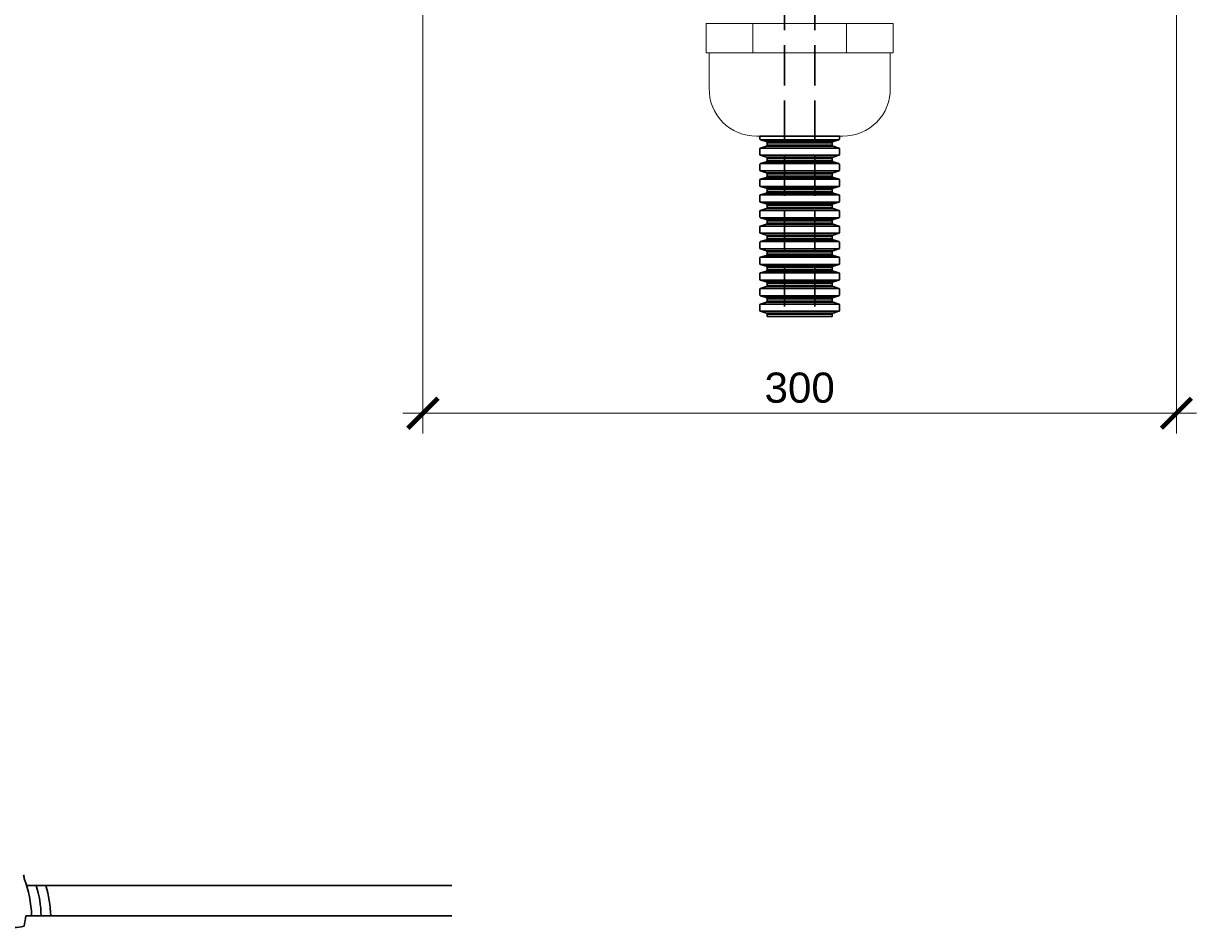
# Model space of a CAD drawing. Header units: millimetres. Extents: x 355 to 3322, y 2915 to 4159.
# Tile 15 of 17: x 2647 to 3114, y 3327 to 3687. Entities that reach past the tile are written whole.
import ezdxf

# ---------------------------------------------------------------- set-up
doc = ezdxf.new("R2010")
doc.units = ezdxf.units.MM
doc.linetypes.add('JIS_02_4.0', pattern=[5.5, 4, -1.5])
for name, color, linetype, lineweight in [('ОКИАиМ_Металлические_конструкции', 1, 'Continuous', 30), ('ОКИАиМ_Размеры', 2, 'Continuous', 15), ('Расходные материалы КИА', 7, 'Continuous', 18)]:
    doc.layers.add(name, color=color, linetype=linetype, lineweight=lineweight)
doc.styles.add('ГТО-2', font='arial.ttf')
doc.dimstyles.new('ГТО-2 КИА', dxfattribs={"dimtxt": 3, "dimasz": 3, "dimexe": 2, "dimexo": 0, "dimgap": 1, "dimtad": 1, "dimzin": 9, "dimtxsty": 'ГТО-2', "dimblk": 'ARCHTICK', "dimcen": 5, "dimdle": 2, "dimclrd": 256, "dimclre": 256, "dimclrt": 256, "dimadec": 0, "dimazin": 0, "dimtfac": 1, "dimtmove": 0, "dimatfit": 3, "dimfxl": 1, "dimtfill": 1, "dimlwd": -1, "dimlwe": -1, "dimarcsym": 2})

# ---------------------------------------------------------------- blocks, each defined once
blk = doc.blocks.new('_ArchTick')
at = {"color": 0, "linetype": 'ByBlock', "const_width": 0.15}
blk.add_lwpolyline([(-0.5, -0.5), (0.5, 0.5)], dxfattribs=at)
blk = doc.blocks.new('*D57')
at = {"layer": 'DEFPOINTS', "color": 0, "ltscale": 100, "transparency": 16777216}
for p in [(2806.11, 3714.26), (3106.11, 3714.26), (3106.11, 3531.34)]:
    blk.add_point(p, dxfattribs=at)
at = {"layer": 'ОКИАиМ_Размеры', "ltscale": 100, "transparency": 16777216}
for p, q in [((2806.11, 3710.26), (2806.11, 3523.34)), ((3106.11, 3710.26), (3106.11, 3523.34)), ((2798.11, 3531.34), (3114.11, 3531.34))]:
    blk.add_line(p, q, dxfattribs=at)
at = {"layer": 'ОКИАиМ_Размеры', "ltscale": 100, "transparency": 16777216, "xscale": 12, "yscale": 12, "zscale": 12, "rotation": 180}
blk.add_blockref('_ArchTick', (2806.11, 3531.34), dxfattribs=at)
at = {"layer": 'ОКИАиМ_Размеры', "ltscale": 100, "transparency": 16777216, "xscale": 12, "yscale": 12, "zscale": 12}
blk.add_blockref('_ArchTick', (3106.11, 3531.34), dxfattribs=at)
at = {"layer": 'ОКИАиМ_Размеры', "ltscale": 100, "transparency": 16777216, "insert": (2956.11, 3541.47), "char_height": 12, "attachment_point": 5, "style": 'ГТО-2', "bg_fill": 3, "box_fill_scale": 1.1, "bg_fill_color": 256, "bg_fill_true_color": 13158600, "bg_fill_transparency": 0}
blk.add_mtext('300', dxfattribs=at)

msp = doc.modelspace()

# ---------------------------------------------------------------- linework, layer by layer
at = {"layer": 'ОКИАиМ_Металлические_конструкции', "color": 7, "linetype": 'JIS_02_4.0', "ltscale": 4}
for p, q in [((2950.11, 3743.9269), (2950.11, 3569.8159)), ((2962.11, 3743.9269), (2962.11, 3569.8159))]:
    msp.add_line(p, q, dxfattribs=at)
at = {"layer": 'ОКИАиМ_Металлические_конструкции', "ltscale": 100}
for p, q in [((2940.207, 3641.7365), (2972.0131, 3641.738)), ((2648.3653, 3343.2558), (2817.5912, 3343.2558)), ((2648.0343, 3331.2558), (2817.5912, 3331.2558))]:
    msp.add_line(p, q, dxfattribs=at)
at = {"layer": 'ОКИАиМ_Металлические_конструкции'}
for p, q in [((2971.6602, 3640.2809), (2940.5599, 3640.2809)), ((2942.8341, 3639.5812), (2969.386, 3639.5812)), ((2969.033, 3639.1033), (2943.187, 3639.1033)), ((2940.5599, 3636.982), (2971.6602, 3636.982)), ((2971.6602, 3634.0678), (2940.5599, 3634.0678)), ((2942.8341, 3637.6818), (2969.386, 3637.6818)), ((2969.033, 3638.1597), (2943.187, 3638.1597)), ((2940.5599, 3630.769), (2971.6602, 3630.769)), ((2942.8341, 3633.3681), (2969.386, 3633.3681)), ((2942.8341, 3631.4687), (2969.386, 3631.4687)), ((2969.033, 3632.8902), (2943.187, 3632.8902)), ((2969.033, 3631.9466), (2943.187, 3631.9466)), ((2971.6602, 3627.8548), (2940.5599, 3627.8548)), ((2940.5599, 3624.5559), (2971.6602, 3624.5559)), ((2942.8341, 3627.155), (2969.386, 3627.155)), ((2942.8341, 3625.2557), (2969.386, 3625.2557)), ((2969.033, 3626.6771), (2943.187, 3626.6771)), ((2969.033, 3625.7336), (2943.187, 3625.7336)), ((2971.6602, 3621.6417), (2940.5599, 3621.6417)), ((2942.8341, 3620.9419), (2969.386, 3620.9419)), ((2969.033, 3620.464), (2943.187, 3620.464)), ((2969.033, 3619.5205), (2943.187, 3619.5205)), ((2940.5599, 3618.3428), (2971.6602, 3618.3428)), ((2971.6602, 3615.4286), (2940.5599, 3615.4286)), ((2942.8341, 3619.0426), (2969.386, 3619.0426)), ((2940.5599, 3612.1298), (2971.6602, 3612.1298)), ((2942.8341, 3614.7289), (2969.386, 3614.7289)), ((2942.8341, 3612.8295), (2969.386, 3612.8295)), ((2969.033, 3614.251), (2943.187, 3614.251)), ((2969.033, 3613.3074), (2943.187, 3613.3074)), ((2971.6602, 3609.2156), (2940.5599, 3609.2156)), ((2971.6602, 3605.9167), (2940.5599, 3605.9167)), ((2942.8341, 3608.5158), (2969.386, 3608.5158)), ((2942.8341, 3606.6165), (2969.386, 3606.6165)), ((2969.033, 3608.0379), (2943.187, 3608.0379)), ((2969.033, 3607.0943), (2943.187, 3607.0943)), ((2940.5599, 3603.0025), (2971.6602, 3603.0025)), ((2942.8341, 3602.3027), (2969.386, 3602.3027)), ((2969.033, 3601.8248), (2943.187, 3601.8248)), ((2969.033, 3600.8813), (2943.187, 3600.8813)), ((2971.6602, 3599.7036), (2940.5599, 3599.7036)), ((2940.5599, 3596.7894), (2971.6602, 3596.7894)), ((2942.8341, 3600.4034), (2969.386, 3600.4034)), ((2971.6602, 3593.4905), (2940.5599, 3593.4905)), ((2942.8341, 3596.0896), (2969.386, 3596.0896)), ((2942.8341, 3594.1903), (2969.386, 3594.1903)), ((2969.033, 3595.6118), (2943.187, 3595.6118)), ((2969.033, 3594.6682), (2943.187, 3594.6682)), ((2940.5599, 3590.5763), (2971.6602, 3590.5763)), ((2971.6602, 3587.2775), (2940.5599, 3587.2775)), ((2942.8341, 3589.8766), (2969.386, 3589.8766)), ((2942.8341, 3587.9772), (2969.386, 3587.9772)), ((2969.033, 3589.3987), (2943.187, 3589.3987)), ((2969.033, 3588.4551), (2943.187, 3588.4551)), ((2940.5599, 3584.3633), (2971.6602, 3584.3633)), ((2942.8341, 3583.6635), (2969.386, 3583.6635)), ((2969.033, 3583.1856), (2943.187, 3583.1856)), ((2969.033, 3582.2421), (2943.187, 3582.2421)), ((2971.6602, 3581.0644), (2940.5599, 3581.0644)), ((2940.5599, 3578.1502), (2971.6602, 3578.1502)), ((2942.8341, 3581.7642), (2969.386, 3581.7642)), ((2971.6602, 3574.8513), (2940.5599, 3574.8513)), ((2942.8341, 3577.4504), (2969.386, 3577.4504)), ((2942.8341, 3575.5511), (2969.386, 3575.5511)), ((2969.033, 3576.9725), (2943.187, 3576.9725)), ((2969.033, 3576.029), (2943.187, 3576.029)), ((2940.5599, 3571.9371), (2971.6602, 3571.9371)), ((2942.8341, 3571.2374), (2969.386, 3571.2374)), ((2969.033, 3570.7595), (2943.187, 3570.7595))]:
    msp.add_line(p, q, dxfattribs=at)
at = {"layer": 'ОКИАиМ_Металлические_конструкции', "lineweight": 30}
for p, q in [((2943.187, 3569.8159), (2943.81, 3569.8159)), ((2969.033, 3569.8159), (2968.41, 3569.8159))]:
    msp.add_line(p, q, dxfattribs=at)
for points in [[(2940.207, 3641.7365), (2940.207, 3640.7588, 0.32925094), (2940.5599, 3640.2809), (2942.8341, 3639.5812, -0.32925094), (2943.187, 3639.1033)], [(2943.187, 3639.1033), (2943.187, 3638.1597, -0.32925094), (2942.8341, 3637.6818), (2940.5599, 3636.982, 0.32925094), (2940.207, 3636.5042), (2940.207, 3634.5457, 0.32925094), (2940.5599, 3634.0678), (2942.8341, 3633.3681, -0.32925094), (2943.187, 3632.8902)], [(2972.0131, 3641.738), (2972.0131, 3640.7588, -0.32925094), (2971.6602, 3640.2809), (2969.386, 3639.5812, 0.32925094), (2969.033, 3639.1033)], [(2969.033, 3639.1033), (2969.033, 3638.1597, 0.32925094), (2969.386, 3637.6818), (2971.6602, 3636.982, -0.32925094), (2972.0131, 3636.5042), (2972.0131, 3634.5457, -0.32925094), (2971.6602, 3634.0678), (2969.386, 3633.3681, 0.32925094), (2969.033, 3632.8902)], [(2943.187, 3632.8902), (2943.187, 3631.9466, -0.32925094), (2942.8341, 3631.4687), (2940.5599, 3630.769, 0.32925094), (2940.207, 3630.2911), (2940.207, 3628.3327, 0.32925094), (2940.5599, 3627.8548), (2942.8341, 3627.155, -0.32925094), (2943.187, 3626.6771)], [(2969.033, 3632.8902), (2969.033, 3631.9466, 0.32925094), (2969.386, 3631.4687), (2971.6602, 3630.769, -0.32925094), (2972.0131, 3630.2911), (2972.0131, 3628.3327, -0.32925094), (2971.6602, 3627.8548), (2969.386, 3627.155, 0.32925094), (2969.033, 3626.6771)], [(2943.187, 3626.6771), (2943.187, 3625.7336, -0.32925094), (2942.8341, 3625.2557), (2940.5599, 3624.5559, 0.32925094), (2940.207, 3624.078), (2940.207, 3622.1196, 0.32925094), (2940.5599, 3621.6417), (2942.8341, 3620.9419, -0.32925094), (2943.187, 3620.464)], [(2969.033, 3626.6771), (2969.033, 3625.7336, 0.32925094), (2969.386, 3625.2557), (2971.6602, 3624.5559, -0.32925094), (2972.0131, 3624.078), (2972.0131, 3622.1196, -0.32925094), (2971.6602, 3621.6417), (2969.386, 3620.9419, 0.32925094), (2969.033, 3620.464)], [(2943.187, 3620.464), (2943.187, 3619.5205, -0.32925094), (2942.8341, 3619.0426), (2940.5599, 3618.3428, 0.32925094), (2940.207, 3617.8649), (2940.207, 3615.9065, 0.32925094), (2940.5599, 3615.4286), (2942.8341, 3614.7289, -0.32925094), (2943.187, 3614.251)], [(2969.033, 3620.464), (2969.033, 3619.5205, 0.32925094), (2969.386, 3619.0426), (2971.6602, 3618.3428, -0.32925094), (2972.0131, 3617.8649), (2972.0131, 3615.9065, -0.32925094), (2971.6602, 3615.4286), (2969.386, 3614.7289, 0.32925094), (2969.033, 3614.251)], [(2943.187, 3614.251), (2943.187, 3613.3074, -0.32925094), (2942.8341, 3612.8295), (2940.5599, 3612.1298, 0.32925094), (2940.207, 3611.6519), (2940.207, 3609.6934, 0.32925094), (2940.5599, 3609.2156), (2942.8341, 3608.5158, -0.32925094), (2943.187, 3608.0379)], [(2969.033, 3614.251), (2969.033, 3613.3074, 0.32925094), (2969.386, 3612.8295), (2971.6602, 3612.1298, -0.32925094), (2972.0131, 3611.6519), (2972.0131, 3609.6934, -0.32925094), (2971.6602, 3609.2156), (2969.386, 3608.5158, 0.32925094), (2969.033, 3608.0379)], [(2943.187, 3600.8813), (2943.187, 3601.8248, 0.32925094), (2942.8341, 3602.3027), (2940.5599, 3603.0025, -0.32925094), (2940.207, 3603.4804), (2940.207, 3605.4388, -0.32925094), (2940.5599, 3605.9167), (2942.8341, 3606.6165, 0.32925094), (2943.187, 3607.0943)], [(2969.033, 3600.8813), (2969.033, 3601.8248, -0.32925094), (2969.386, 3602.3027), (2971.6602, 3603.0025, 0.32925094), (2972.0131, 3603.4804), (2972.0131, 3605.4388, 0.32925094), (2971.6602, 3605.9167), (2969.386, 3606.6165, -0.32925094), (2969.033, 3607.0943)], [(2943.187, 3594.6682), (2943.187, 3595.6118, 0.32925094), (2942.8341, 3596.0896), (2940.5599, 3596.7894, -0.32925094), (2940.207, 3597.2673), (2940.207, 3599.2257, -0.32925094), (2940.5599, 3599.7036), (2942.8341, 3600.4034, 0.32925094), (2943.187, 3600.8813)], [(2969.033, 3594.6682), (2969.033, 3595.6118, -0.32925094), (2969.386, 3596.0896), (2971.6602, 3596.7894, 0.32925094), (2972.0131, 3597.2673), (2972.0131, 3599.2257, 0.32925094), (2971.6602, 3599.7036), (2969.386, 3600.4034, -0.32925094), (2969.033, 3600.8813)], [(2943.187, 3588.4551), (2943.187, 3589.3987, 0.32925094), (2942.8341, 3589.8766), (2940.5599, 3590.5763, -0.32925094), (2940.207, 3591.0542), (2940.207, 3593.0127, -0.32925094), (2940.5599, 3593.4905), (2942.8341, 3594.1903, 0.32925094), (2943.187, 3594.6682)], [(2969.033, 3588.4551), (2969.033, 3589.3987, -0.32925094), (2969.386, 3589.8766), (2971.6602, 3590.5763, 0.32925094), (2972.0131, 3591.0542), (2972.0131, 3593.0127, 0.32925094), (2971.6602, 3593.4905), (2969.386, 3594.1903, -0.32925094), (2969.033, 3594.6682)], [(2943.187, 3582.2421), (2943.187, 3583.1856, 0.32925094), (2942.8341, 3583.6635), (2940.5599, 3584.3633, -0.32925094), (2940.207, 3584.8412), (2940.207, 3586.7996, -0.32925094), (2940.5599, 3587.2775), (2942.8341, 3587.9772, 0.32925094), (2943.187, 3588.4551)], [(2969.033, 3582.2421), (2969.033, 3583.1856, -0.32925094), (2969.386, 3583.6635), (2971.6602, 3584.3633, 0.32925094), (2972.0131, 3584.8412), (2972.0131, 3586.7996, 0.32925094), (2971.6602, 3587.2775), (2969.386, 3587.9772, -0.32925094), (2969.033, 3588.4551)], [(2943.187, 3576.029), (2943.187, 3576.9725, 0.32925094), (2942.8341, 3577.4504), (2940.5599, 3578.1502, -0.32925094), (2940.207, 3578.6281), (2940.207, 3580.5865, -0.32925094), (2940.5599, 3581.0644), (2942.8341, 3581.7642, 0.32925094), (2943.187, 3582.2421)], [(2969.033, 3576.029), (2969.033, 3576.9725, -0.32925094), (2969.386, 3577.4504), (2971.6602, 3578.1502, 0.32925094), (2972.0131, 3578.6281), (2972.0131, 3580.5865, 0.32925094), (2971.6602, 3581.0644), (2969.386, 3581.7642, -0.32925094), (2969.033, 3582.2421)], [(2943.187, 3569.8159), (2943.187, 3570.7595, 0.32925094), (2942.8341, 3571.2374), (2940.5599, 3571.9371, -0.32925094), (2940.207, 3572.415), (2940.207, 3574.3734, -0.32925094), (2940.5599, 3574.8513), (2942.8341, 3575.5511, 0.32925094), (2943.187, 3576.029)], [(2969.033, 3569.8159), (2969.033, 3570.7595, -0.32925094), (2969.386, 3571.2374), (2971.6602, 3571.9371, 0.32925094), (2972.0131, 3572.415), (2972.0131, 3574.3734, 0.32925094), (2971.6602, 3574.8513), (2969.386, 3575.5511, -0.32925094), (2969.033, 3576.029)]]:
    msp.add_lwpolyline(points, format="xyb", dxfattribs=at)
for points in [[(2943.187, 3608.0379), (2943.187, 3607.5661)], [(2943.187, 3607.0943), (2943.187, 3607.5661)], [(2969.033, 3608.0379), (2969.033, 3607.5661)], [(2969.033, 3607.0943), (2969.033, 3607.5661)], [(2968.41, 3569.8159), (2943.81, 3569.8159)]]:
    msp.add_lwpolyline(points, dxfattribs=at)
at = {"layer": 'ОКИАиМ_Металлические_конструкции', "ltscale": 100}
for centre, radius, start, end in [((2602.2583, 3336.7414), 46.1035, 11.645037, 13.559314), ((2605.1233, 3330.0607), 45.2105, 1.514765, 20.707979), ((2608.9187, 3330.0607), 45.2105, 1.514765, 16.969326), ((2612.7149, 3330.0509), 45.2105, 1.514765, 16.969326), ((2602.2583, 3336.7414), 46.1035, 347.947997, 353.166452), ((2643.8336, 3337.4162), 10.8834, 266.816035, 288.826463)]:
    msp.add_arc(centre, radius, start, end, dxfattribs=at)
at = {"layer": 'Расходные материалы КИА'}
for p, q in [((2918.9068, 3686.5838), (2918.9068, 3674.9122)), ((2956.11, 3686.5838), (2918.9068, 3686.5838)), ((2937.5084, 3686.5838), (2937.5084, 3674.9122)), ((2956.11, 3686.5838), (2993.3133, 3686.5838)), ((2974.7116, 3686.5838), (2974.7116, 3674.9122)), ((2993.3133, 3686.5838), (2993.3133, 3674.9122)), ((2918.9068, 3674.9122), (2956.11, 3674.9122)), ((2920.1283, 3674.9122), (2920.1283, 3660.8668)), ((2993.3133, 3674.9122), (2956.11, 3674.9122)), ((2992.1101, 3674.9122), (2992.1101, 3660.8668)), ((2956.11, 3641.7372), (2938.8934, 3641.7372)), ((2956.11, 3641.7372), (2973.3266, 3641.7372))]:
    msp.add_line(p, q, dxfattribs=at)
for centre, radius, start, end in [((2938.6416, 3660.2588), 18.5233, 178.119048, 270.779), ((2973.5661, 3660.2886), 18.5529, 269.260372, 1.785861)]:
    msp.add_arc(centre, radius, start, end, dxfattribs=at)

# ---------------------------------------------------------------- next in the draw order: dimensions: what is measured, and where the dimension line sits
at = {"layer": 'ОКИАиМ_Размеры', "ltscale": 100}
dim = msp.add_linear_dim(base=(3106.11, 3531.3388), p1=(2806.11, 3714.2553), p2=(3106.11, 3714.2553), dimstyle='ГТО-2 КИА', override={"dimexo": 1}, dxfattribs=at)
dim.commit()
dim.dimension.update_dxf_attribs({"geometry": '*D57', "text_midpoint": (2956.11, 3541.4698)})

doc.saveas('drawing.dxf')
